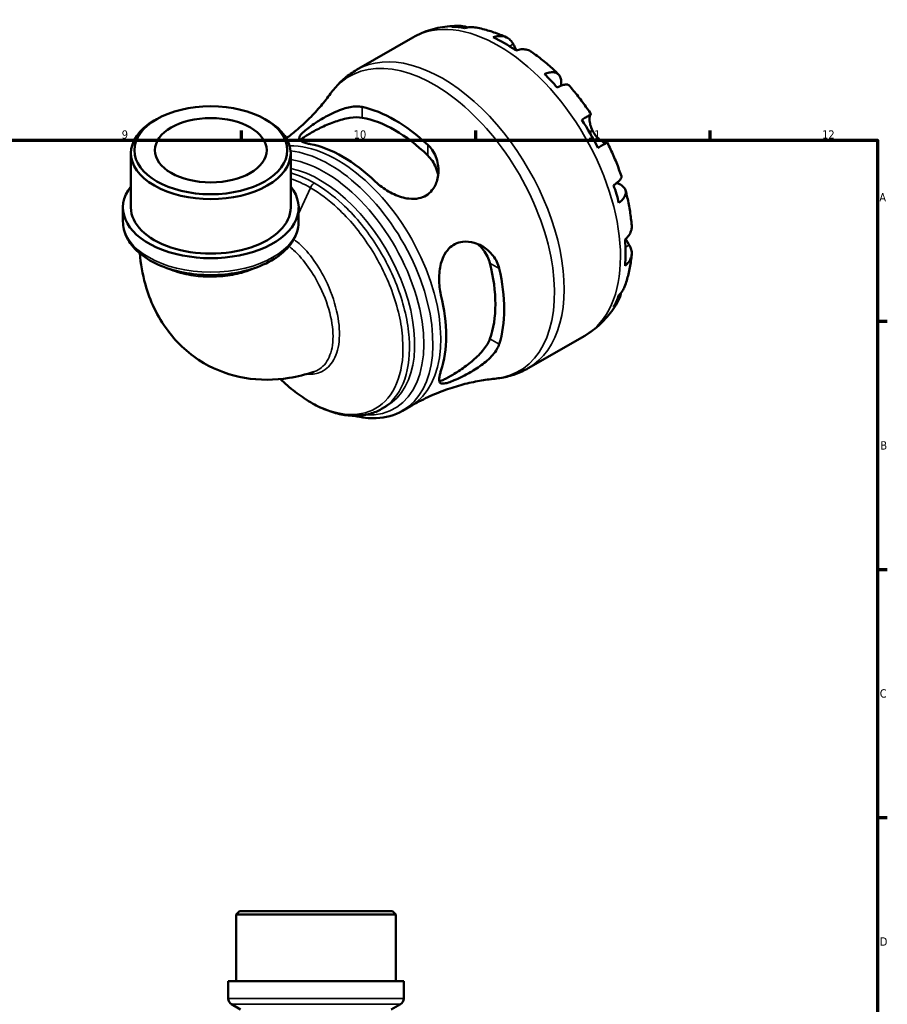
# Model space of a CAD drawing. Header units: millimetres. Extents: x 0 to 902, y 0 to 825.
# Tile 7 of 7: x 564 to 824, y 315 to 610. Entities that reach past the tile are written whole.
import ezdxf

# ---------------------------------------------------------------- set-up
doc = ezdxf.new("R2010")
doc.units = ezdxf.units.MM
for name, color, linetype, lineweight in [('Border (ISO)', 7, 'Continuous', 70), ('Visible (ISO)', 7, 'Continuous', 50), ('Visible Narrow (ISO)', 7, 'Continuous', 35)]:
    doc.layers.add(name, color=color, linetype=linetype, lineweight=lineweight)
doc.styles.add('Note Text (ISO)', font='tahoma.ttf')

# ---------------------------------------------------------------- blocks, each defined once
blk = doc.blocks.new('Borders Default Border')
at = {"layer": 'Border (ISO)'}
for p, q in [((630.75, 574), (630.75, 576.9)), ((700.83, 574), (700.83, 576.9)), ((770.92, 574), (770.92, 576.9)), ((821, 519.75), (823.9, 519.75)), ((821, 445.5), (823.9, 445.5)), ((821, 371.25), (823.9, 371.25))]:
    blk.add_line(p, q, dxfattribs=at)
at = {"layer": 'Border (ISO)', "flags": 128}
blk.add_lwpolyline([(20, 20), (20, 574), (821, 574), (821, 20), (20, 20)], dxfattribs=at)
at = {"layer": 'Border (ISO)', "color": 232, "true_color": 0xca0064, "char_height": 2.5, "attachment_point": 7, "style": 'Note Text (ISO)'}
for s, insert in [('9', (594.88, 574.35)), ('10', (664.29, 574.35)), ('11', (734.37, 574.4)), ('12', (804.46, 574.4)), ('A', (821.59, 555.62)), ('B', (821.89, 481.37)), ('C', (821.73, 407.08)), ('D', (821.73, 332.88))]:
    blk.add_mtext(s, dxfattribs=dict(at, insert=insert))

msp = doc.modelspace()

# ---------------------------------------------------------------- linework, layer by layer
at = {"layer": 'Visible (ISO)'}
for p, q in [((665.146, 594.994), (682.009, 604.705)), ((605.296, 580.225), (604.565, 579.801)), ((637.766, 580.225), (638.497, 579.801)), ((597.629, 553.779), (597.629, 570.106)), ((645.432, 553.779), (645.432, 570.106)), ((595.239, 549.601), (595.239, 553.779)), ((647.822, 549.601), (647.822, 553.779)), ((716.546, 505.736), (733.41, 515.447)), ((672.643, 493.529), (674.192, 494.42)), ((678.881, 492.961), (681.243, 494.321)), ((630.128, 343.241), (629.098, 342.211)), ((676.901, 342.211), (629.098, 342.211)), ((629.098, 322.241), (629.098, 342.211)), ((630.128, 343.241), (675.871, 343.241)), ((675.871, 343.241), (676.901, 342.211)), ((676.901, 322.241), (676.901, 342.211)), ((679.291, 322.241), (626.708, 322.241)), ((626.708, 317.131), (626.708, 322.241)), ((679.291, 317.131), (679.291, 322.241)), ((630.458, 313.776), (627.738, 315.347)), ((675.541, 313.776), (678.261, 315.347))]:
    msp.add_line(p, q, dxfattribs=at)
for centre, start, end in [((628.768, 317.131), 180, 240), ((677.231, 317.131), 300, 0)]:
    msp.add_arc(centre, 2.06, start, end, dxfattribs=at)
for centre, major_axis, ratio, start_param, end_param in [((709.424, 561.064), (-25.578, 44.417), 0.5780931, 5.8354042, 5.9494356), ((709.424, 561.064), (-25.578, 44.417), 0.5780931, 5.4049542, 5.5944875), ((709.424, 561.064), (-25.578, 44.417), 0.5780931, 5.0500061, 5.1640375), ((676.628, 542.178), (23.076, -40.072), 0.5780931, 2.0537201, 2.6625363), ((676.628, 542.178), (21.216, -36.843), 0.5780931, 2.0260561, 2.6902003), ((621.531, 570.106), (-23.901, 0), 0.5758617, 5.5016397, 10.2063236), ((709.424, 561.064), (-25.578, 44.417), 0.5780931, 4.619556, 4.8090893), ((661.037, 533.199), (-21.856, 37.954), 0.5780931, 5.1777261, 5.8217156), ((621.531, 553.779), (-26.292, 0), 0.5758617, 5.8534856, 9.8544776), ((709.424, 561.064), (-25.578, 44.417), 0.5780931, 4.2646079, 4.3786393), ((621.531, 553.779), (-23.901, 0), 0.5758617, 0, 3.1415927), ((709.424, 561.064), (-25.578, 44.417), 0.5780931, 3.8341579, 4.0236912), ((676.628, 542.178), (21.216, -36.843), 0.5780931, 0.4552598, 1.1194039), ((676.628, 542.178), (23.076, -40.072), 0.5780931, 0.4829238, 1.09174), ((661.037, 533.199), (-21.856, 37.954), 0.5780931, 3.6069298, 4.2509192), ((709.424, 561.064), (25.578, -44.417), 0.5780931, 0.3376171, 0.4516485)]:
    msp.add_ellipse(centre, major_axis=major_axis, ratio=ratio, start_param=start_param, end_param=end_param, dxfattribs=at)
for major_axis in [(22.872, 0), (16.731, 0)]:
    msp.add_ellipse((621.531, 570.948), major_axis=major_axis, ratio=0.5758617, dxfattribs=at)
for points, knots in [([(682.009, 604.705), (682.856, 605.193), (683.732, 605.631), (685.523, 606.403), (686.44, 606.737), (688.297, 607.298), (689.238, 607.525), (691.131, 607.876), (692.083, 608), (693.986, 608.151), (694.937, 608.177), (695.883, 608.158)], [5.49972085, 5.49972085, 5.49972085, 5.49972085, 5.56676099, 5.56676099, 5.63380113, 5.63380113, 5.70084126, 5.70084126, 5.7678814, 5.7678814, 5.83492154, 5.83492154, 5.83492154, 5.83492154]), ([(693.669, 607.873), (694.276, 608.045), (694.899, 608.136), (696.066, 608.175), (696.717, 608.123), (697.694, 607.914), (698.026, 607.819), (698.348, 607.707)], [0.23003486, 0.23003486, 0.23003486, 0.23003486, 0.44833783, 0.44833783, 0.67289568, 0.67289568, 0.78991665, 0.78991665, 0.78991665, 0.78991665]), ([(700.494, 607.718), (700.046, 607.793), (699.594, 607.817), (698.642, 607.773), (698.063, 607.678), (697.485, 607.503)], [6.57935547, 6.57935547, 6.57935547, 6.57935547, 6.75690579, 6.75690579, 6.97520876, 6.97520876, 6.97520876, 6.97520876]), ([(700.494, 607.718), (701.15, 607.607), (701.802, 607.477), (703.096, 607.179), (703.739, 607.012), (705.015, 606.643), (705.648, 606.441), (706.904, 606.006), (707.527, 605.771), (708.763, 605.273), (709.376, 605.008), (709.983, 604.729)], [5.94497245, 5.94497245, 5.94497245, 5.94497245, 5.99255162, 5.99255162, 6.04013079, 6.04013079, 6.08770996, 6.08770996, 6.13528912, 6.13528912, 6.18286829, 6.18286829, 6.18286829, 6.18286829]), ([(705.995, 604.754), (706.544, 604.94), (707.08, 605.053), (708.044, 605.145), (708.558, 605.129), (709.517, 604.938), (709.962, 604.764), (710.711, 604.327), (711.083, 604.023), (711.654, 603.361), (711.873, 603.029), (712.053, 602.683)], [0.2300371, 0.2300371, 0.2300371, 0.2300371, 0.4481544, 0.4481544, 0.6727436, 0.6727436, 0.8973328, 0.8973328, 1.1227327, 1.1227327, 1.2981486, 1.2981486, 1.2981486, 1.2981486]), ([(712.053, 602.683), (712.12, 602.555), (712.192, 602.417), (712.355, 602.112), (712.445, 601.944), (712.667, 601.54), (712.802, 601.301), (712.982, 600.992), (713.018, 600.931), (713.054, 600.869)], [-0.78516465, -0.78516465, -0.78516465, -0.78516465, -0.71674204, -0.71674204, -0.64259311, -0.64259311, -0.54817339, -0.54817339, -0.52513775, -0.52513775, -0.52513775, -0.52513775]), ([(717.464, 600.423), (717.375, 600.485), (717.285, 600.543), (716.821, 600.814), (716.375, 600.988), (715.416, 601.179), (714.903, 601.195), (713.939, 601.103), (713.403, 600.99), (712.854, 600.804)], [6.2608959, 6.2608959, 6.2608959, 6.2608959, 6.31513039, 6.31513039, 6.53971958, 6.53971958, 6.76430877, 6.76430877, 6.98242607, 6.98242607, 6.98242607, 6.98242607]), ([(717.464, 600.424), (718.036, 600.027), (718.602, 599.617), (719.724, 598.775), (720.279, 598.342), (721.378, 597.453), (721.922, 596.998), (722.997, 596.065), (723.529, 595.588), (724.58, 594.613), (725.1, 594.115), (725.613, 593.607)], [0.10215415, 0.10215415, 0.10215415, 0.10215415, 0.15041409, 0.15041409, 0.19867404, 0.19867404, 0.24693398, 0.24693398, 0.29519393, 0.29519393, 0.34345388, 0.34345388, 0.34345388, 0.34345388]), ([(657.352, 587.887), (657.761, 588.458), (658.194, 589.014), (659.106, 590.091), (659.585, 590.611), (660.587, 591.612), (661.11, 592.092), (662.197, 593.006), (662.762, 593.439), (663.927, 594.256), (664.529, 594.639), (665.146, 594.994)], [5.24313956, 5.24313956, 5.24313956, 5.24313956, 5.29445582, 5.29445582, 5.34577208, 5.34577208, 5.39708834, 5.39708834, 5.44840459, 5.44840459, 5.49972085, 5.49972085, 5.49972085, 5.49972085]), ([(721.363, 593.753), (721.884, 593.96), (722.379, 594.104), (723.243, 594.269), (723.689, 594.301), (724.487, 594.227), (724.839, 594.121), (725.4, 593.82), (725.66, 593.598), (726.061, 593.029), (726.202, 592.681), (726.362, 591.956), (726.395, 591.512), (726.35, 590.759), (726.316, 590.483), (726.267, 590.204)], [0.2300349, 0.2300349, 0.2300349, 0.2300349, 0.4483378, 0.4483378, 0.6728957, 0.6728957, 0.8974535, 0.8974535, 1.1226267, 1.1226267, 1.3478, 1.3478, 1.5738057, 1.5738057, 1.6947899, 1.6947899, 1.6947899, 1.6947899]), ([(728.661, 590.393), (728.58, 590.483), (728.467, 590.545), (728.15, 590.629), (727.893, 590.635), (727.26, 590.534), (726.884, 590.429), (726.122, 590.155), (725.672, 589.965), (725.179, 589.728)], [6.14481821, 6.14481821, 6.14481821, 6.14481821, 6.3077901, 6.3077901, 6.53234794, 6.53234794, 6.75690579, 6.75690579, 6.97520876, 6.97520876, 6.97520876, 6.97520876]), ([(728.661, 590.393), (729.143, 589.852), (729.618, 589.303), (730.554, 588.188), (731.015, 587.622), (731.922, 586.474), (732.368, 585.893), (733.246, 584.716), (733.677, 584.12), (734.523, 582.915), (734.938, 582.306), (735.345, 581.69)], [0.44157516, 0.44157516, 0.44157516, 0.44157516, 0.4894013, 0.4894013, 0.53722743, 0.53722743, 0.58505357, 0.58505357, 0.6328797, 0.6328797, 0.68070584, 0.68070584, 0.68070584, 0.68070584]), ([(657.352, 587.887), (656.506, 586.707), (655.56, 585.488), (653.465, 583.013), (652.315, 581.759), (649.819, 579.267), (648.473, 578.029), (646.114, 576.046), (645.152, 575.283), (644.158, 574.539)], [5.24313956, 5.24313956, 5.24313956, 5.24313956, 5.29445582, 5.29445582, 5.34577208, 5.34577208, 5.39708834, 5.39708834, 5.43024854, 5.43024854, 5.43024854, 5.43024854]), ([(651.236, 572.809), (651.227, 572.811), (651.218, 572.812), (650.651, 572.921), (650.16, 573.042), (648.94, 573.429), (648.404, 573.724), (647.921, 574.424), (647.958, 574.83), (648.537, 575.698), (648.914, 576.1), (649.857, 576.937), (650.362, 577.342), (651.579, 578.249), (652.287, 578.743), (654.116, 579.941), (655.265, 580.633), (658.018, 582.106), (659.654, 582.838), (662.606, 583.768), (663.949, 584.026), (665.759, 584.047), (666.315, 583.997), (666.828, 583.888)], [-3.8841418, -3.8841418, -3.8841418, -3.8841418, -3.8800695, -3.8800695, -3.6300511, -3.6300511, -3.1528344, -3.1528344, -2.6870541, -2.6870541, -2.3671762, -2.3671762, -2.108532, -2.108532, -1.8252568, -1.8252568, -1.4258803, -1.4258803, -0.8839262, -0.8839262, -0.4089083, -0.4089083, -0.179597, -0.179597, -0.179597, -0.179597]), ([(648.31, 573.905), (648.446, 574.069), (648.628, 574.247), (649.136, 574.665), (649.48, 574.913), (650.282, 575.439), (650.741, 575.718), (651.731, 576.288), (652.286, 576.593), (653.481, 577.217), (654.121, 577.536), (656.1, 578.469), (657.506, 579.058), (660.22, 580.01), (661.723, 580.422), (664.513, 580.851), (665.8, 580.863), (666.828, 580.681)], [2.8511799, 2.8511799, 2.8511799, 2.8511799, 3.0277054, 3.0277054, 3.2377284, 3.2377284, 3.4477515, 3.4477515, 3.6577745, 3.6577745, 3.8677976, 3.8677976, 4.2878437, 4.2878437, 4.749352, 4.749352, 5.2108602, 5.2108602, 5.2108602, 5.2108602]), ([(732.512, 580.069), (732.981, 580.339), (733.398, 580.579), (734.078, 580.969), (734.401, 581.155), (734.906, 581.443), (735.088, 581.547), (735.305, 581.67), (735.361, 581.7), (735.326, 581.677), (735.265, 581.641), (735.17, 581.585)], [0.2300371, 0.2300371, 0.2300371, 0.2300371, 0.4481544, 0.4481544, 0.6727436, 0.6727436, 0.8973328, 0.8973328, 1.1227327, 1.1227327, 1.2981486, 1.2981486, 1.2981486, 1.2981486]), ([(735.17, 581.585), (735.15, 581.573), (735.131, 581.557), (735.062, 581.481), (735.017, 581.395), (734.939, 581.147), (734.907, 580.982), (734.86, 580.494), (734.859, 580.14), (734.945, 579.256), (735.047, 578.718), (735.398, 577.582), (735.65, 576.994), (735.971, 576.439)], [-0.78090098, -0.78090098, -0.78090098, -0.78090098, -0.74249641, -0.74249641, -0.64168011, -0.64168011, -0.53308797, -0.53308797, -0.37727943, -0.37727943, -0.19250343, -0.19250343, 0, 0, 0, 0]), ([(735.971, 576.439), (736.16, 576.11), (736.372, 575.796), (736.842, 575.187), (737.102, 574.897), (737.716, 574.298), (738.069, 574.013), (738.719, 573.569), (739.01, 573.41), (739.429, 573.231), (739.578, 573.185), (739.812, 573.143), (739.9, 573.143), (739.966, 573.162)], [0, 0, 0, 0, 0.11375655, 0.11375655, 0.23538098, 0.23538098, 0.39430899, 0.39430899, 0.54630686, 0.54630686, 0.65204055, 0.65204055, 0.7489387, 0.7489387, 0.7489387, 0.7489387]), ([(686.429, 572.601), (686.549, 572.488), (686.665, 572.373), (687.272, 571.742), (687.703, 571.181), (688.906, 569.23), (689.409, 567.697), (689.744, 564.753), (689.643, 563.331), (688.953, 560.893), (688.442, 559.844), (687.221, 558.341), (686.625, 557.813), (685.293, 557.01), (684.584, 556.734), (682.856, 556.357), (681.835, 556.334), (679.317, 556.637), (677.82, 557.112), (674.903, 558.447), (673.48, 559.328), (671.732, 560.704), (671.268, 561.107), (670.837, 561.521)], [-3.9594814, -3.9594814, -3.9594814, -3.9594814, -3.9060555, -3.9060555, -3.6739937, -3.6739937, -3.1474223, -3.1474223, -2.6762554, -2.6762554, -2.2793674, -2.2793674, -2.0020046, -2.0020046, -1.7409589, -1.7409589, -1.4086107, -1.4086107, -0.9362447, -0.9362447, -0.4420832, -0.4420832, -0.2484768, -0.2484768, -0.2484768, -0.2484768]), ([(740.195, 573.29), (740.194, 573.29), (740.14, 573.26), (739.938, 573.146), (739.756, 573.043), (739.251, 572.754), (738.928, 572.569), (738.248, 572.178), (737.831, 571.939), (737.362, 571.669)], [6.1219887, 6.1219887, 6.1219887, 6.1219887, 6.31513039, 6.31513039, 6.53971958, 6.53971958, 6.76430877, 6.76430877, 6.98242607, 6.98242607, 6.98242607, 6.98242607]), ([(740.195, 573.29), (740.525, 572.629), (740.845, 571.965), (741.466, 570.629), (741.766, 569.958), (742.347, 568.609), (742.628, 567.932), (743.168, 566.572), (743.428, 565.89), (743.926, 564.521), (744.165, 563.835), (744.392, 563.147)], [0.89009478, 0.89009478, 0.89009478, 0.89009478, 0.93792256, 0.93792256, 0.98575034, 0.98575034, 1.03357813, 1.03357813, 1.08140591, 1.08140591, 1.12923369, 1.12923369, 1.12923369, 1.12923369]), ([(686.429, 569.393), (687.457, 568.391), (688.317, 567.143), (689.205, 565.008), (689.43, 564.179), (689.551, 563.365)], [-1.76310877, -1.76310877, -1.76310877, -1.76310877, -1.30160049, -1.30160049, -1.02653094, -1.02653094, -1.02653094, -1.02653094]), ([(742.063, 560.484), (742.516, 560.79), (742.907, 561.084), (743.526, 561.603), (743.807, 561.874), (744.213, 562.368), (744.338, 562.591), (744.426, 562.904), (744.429, 563.032), (744.392, 563.147)], [0.23003486, 0.23003486, 0.23003486, 0.23003486, 0.44833783, 0.44833783, 0.67289568, 0.67289568, 0.89745353, 0.89745353, 1.0611692, 1.0611692, 1.0611692, 1.0611692]), ([(742.996, 561.164), (743.279, 561.063), (743.551, 560.949), (744.238, 560.608), (744.604, 560.359), (745.15, 559.862), (745.38, 559.568), (745.67, 558.94), (745.731, 558.606), (745.709, 557.974), (745.624, 557.618), (745.287, 556.893), (745.034, 556.525), (744.457, 555.862), (744.085, 555.508), (743.644, 555.161)], [5.5033678, 5.5033678, 5.5033678, 5.5033678, 5.6314379, 5.6314379, 5.8574437, 5.8574437, 6.0826169, 6.0826169, 6.3077901, 6.3077901, 6.5323479, 6.5323479, 6.7569058, 6.7569058, 6.9752088, 6.9752088, 6.9752088, 6.9752088]), ([(745.653, 558.899), (745.836, 558.201), (746.008, 557.501), (746.328, 556.103), (746.475, 555.404), (746.746, 554.005), (746.869, 553.306), (747.09, 551.91), (747.188, 551.212), (747.358, 549.819), (747.43, 549.124), (747.489, 548.43)], [1.22732598, 1.22732598, 1.22732598, 1.22732598, 1.27558312, 1.27558312, 1.32384026, 1.32384026, 1.3720974, 1.3720974, 1.42035454, 1.42035454, 1.46861168, 1.46861168, 1.46861168, 1.46861168]), ([(595.239, 549.601), (595.239, 547.976), (595.64, 546.357), (597.186, 543.239), (598.377, 541.754), (601.494, 538.999), (603.481, 537.759), (608.003, 535.716), (610.548, 534.921), (615.901, 533.859), (618.706, 533.588), (624.311, 533.586), (627.109, 533.852), (632.44, 534.902), (634.972, 535.687), (639.531, 537.727), (641.555, 538.986), (644.837, 541.891), (646.109, 543.537), (647.503, 546.697), (647.822, 548.147), (647.822, 549.601)], [2.3561945, 2.3561945, 2.3561945, 2.3561945, 2.6342565, 2.6342565, 2.9337162, 2.9337162, 3.2616534, 3.2616534, 3.595034, 3.595034, 3.9263001, 3.9263001, 4.2565187, 4.2565187, 4.5877703, 4.5877703, 4.9211355, 4.9211355, 5.2490284, 5.2490284, 5.4977871, 5.4977871, 5.4977871, 5.4977871]), ([(745.504, 544.252), (745.941, 544.633), (746.308, 545.039), (746.871, 545.824), (747.115, 546.276), (747.431, 547.198), (747.504, 547.669), (747.503, 548.208), (747.498, 548.318), (747.488, 548.43)], [0.23003714, 0.23003714, 0.23003714, 0.23003714, 0.44815444, 0.44815444, 0.67274363, 0.67274363, 0.89733283, 0.89733283, 0.95341572, 0.95341572, 0.95341572, 0.95341572]), ([(690.414, 527.613), (690.411, 527.625), (690.408, 527.638), (690.22, 528.406), (690.08, 529.198), (689.809, 531.561), (689.798, 533.182), (690.168, 536.288), (690.541, 537.784), (691.585, 540.014), (692.124, 540.83), (693.322, 542.061), (693.927, 542.509), (695.322, 543.219), (696.104, 543.447), (698.057, 543.683), (699.231, 543.56), (701.883, 542.797), (703.333, 541.987), (705.614, 539.975), (706.507, 538.826), (707.428, 536.892), (707.662, 536.231), (707.823, 535.545)], [-3.8841418, -3.8841418, -3.8841418, -3.8841418, -3.8800695, -3.8800695, -3.6300511, -3.6300511, -3.1528344, -3.1528344, -2.6870541, -2.6870541, -2.3671762, -2.3671762, -2.108532, -2.108532, -1.8252568, -1.8252568, -1.4258803, -1.4258803, -0.8839262, -0.8839262, -0.4089083, -0.4089083, -0.179597, -0.179597, -0.179597, -0.179597]), ([(701.363, 542.886), (702.016, 542.369), (702.629, 541.754), (704.042, 539.906), (704.694, 538.536), (705.049, 537.143)], [4.47143865, 4.47143865, 4.47143865, 4.47143865, 4.74935196, 4.74935196, 5.21086025, 5.21086025, 5.21086025, 5.21086025]), ([(746.755, 542.579), (746.964, 542.252), (747.14, 541.898), (747.426, 541.075), (747.502, 540.603), (747.504, 539.739), (747.431, 539.268), (747.115, 538.346), (746.871, 537.894), (746.308, 537.109), (745.941, 536.702), (745.504, 536.321)], [5.9143146, 5.9143146, 5.9143146, 5.9143146, 6.0897305, 6.0897305, 6.3151304, 6.3151304, 6.5397196, 6.5397196, 6.7643088, 6.7643088, 6.9824261, 6.9824261, 6.9824261, 6.9824261]), ([(745.662, 544.393), (745.77, 544.199), (745.877, 544.013), (746.122, 543.597), (746.256, 543.376), (746.513, 542.961), (746.633, 542.769), (746.747, 542.591), (746.751, 542.585), (746.755, 542.579)], [-2.85672969, -2.85672969, -2.85672969, -2.85672969, -2.78540812, -2.78540812, -2.69094331, -2.69094331, -2.59427293, -2.59427293, -2.59108226, -2.59108226, -2.59108226, -2.59108226]), ([(600.254, 540.105), (600.534, 536.998), (601.073, 533.891), (603.296, 525.983), (605.474, 521.188), (611.55, 513.109), (615.213, 509.747), (623.216, 505.05), (627.405, 503.558), (636.142, 502.03), (640.667, 502.105), (647.481, 503.196), (649.944, 503.819), (652.32, 504.608)], [3.2404233, 3.2404233, 3.2404233, 3.2404233, 3.4142758, 3.4142758, 3.6869295, 3.6869295, 3.9241439, 3.9241439, 4.1364769, 4.1364769, 4.3672392, 4.3672392, 4.5048906, 4.5048906, 4.5048906, 4.5048906]), ([(747.486, 539.791), (747.425, 539.125), (747.349, 538.461), (747.165, 537.141), (747.057, 536.484), (746.809, 535.178), (746.668, 534.528), (746.353, 533.239), (746.178, 532.598), (745.791, 531.327), (745.58, 530.697), (745.35, 530.073)], [1.67115243, 1.67115243, 1.67115243, 1.67115243, 1.71873148, 1.71873148, 1.76631053, 1.76631053, 1.81388958, 1.81388958, 1.86146863, 1.86146863, 1.90904768, 1.90904768, 1.90904768, 1.90904768]), ([(744.272, 528.221), (744.208, 527.873), (744.121, 527.523), (743.807, 526.56), (743.526, 525.972), (742.907, 524.983), (742.516, 524.491), (742.063, 524.052)], [6.41028672, 6.41028672, 6.41028672, 6.41028672, 6.53234794, 6.53234794, 6.75690579, 6.75690579, 6.97520876, 6.97520876, 6.97520876, 6.97520876]), ([(743.644, 527.554), (744.085, 527.966), (744.457, 528.419), (744.978, 529.226), (745.188, 529.639), (745.349, 530.073)], [0.23003486, 0.23003486, 0.23003486, 0.23003486, 0.44833783, 0.44833783, 0.62985271, 0.62985271, 0.62985271, 0.62985271]), ([(743.439, 525.858), (742.98, 525.019), (742.479, 524.198), (741.389, 522.605), (740.801, 521.833), (739.538, 520.35), (738.864, 519.64), (737.434, 518.296), (736.678, 517.662), (735.094, 516.484), (734.266, 515.941), (733.41, 515.447)], [2.01902344, 2.01902344, 2.01902344, 2.01902344, 2.0868444, 2.0868444, 2.15466535, 2.15466535, 2.2224863, 2.2224863, 2.29030725, 2.29030725, 2.3581282, 2.3581282, 2.3581282, 2.3581282]), ([(707.823, 512.883), (707.785, 512.766), (707.744, 512.649), (707.5, 512.02), (707.23, 511.505), (706.139, 509.832), (705.062, 508.7), (702.678, 506.703), (701.394, 505.812), (698.936, 504.314), (697.771, 503.68), (695.857, 502.732), (695.101, 502.385), (693.739, 501.812), (693.144, 501.588), (691.953, 501.214), (691.421, 501.107), (690.424, 501.106), (690.086, 501.322), (689.783, 502.201), (689.834, 502.888), (690.154, 504.149), (690.271, 504.535), (690.414, 504.951)], [-3.9594814, -3.9594814, -3.9594814, -3.9594814, -3.9060555, -3.9060555, -3.6739937, -3.6739937, -3.1474223, -3.1474223, -2.6762554, -2.6762554, -2.2793674, -2.2793674, -2.0020046, -2.0020046, -1.7409589, -1.7409589, -1.4086107, -1.4086107, -0.9362447, -0.9362447, -0.4420832, -0.4420832, -0.2484768, -0.2484768, -0.2484768, -0.2484768]), ([(705.049, 514.481), (704.694, 513.496), (704.042, 512.384), (702.279, 510.178), (701.171, 509.081), (698.99, 507.205), (697.778, 506.281), (695.979, 505.035), (695.383, 504.641), (694.244, 503.92), (693.702, 503.592), (693.207, 503.307), (692.712, 503.022), (692.24, 502.766), (691.381, 502.337), (690.994, 502.164), (690.374, 501.937), (690.126, 501.869), (689.914, 501.835)], [-1.7631088, -1.7631088, -1.7631088, -1.7631088, -1.3016005, -1.3016005, -0.8400922, -0.8400922, -0.4200461, -0.4200461, -0.2100231, -0.2100231, 0, 0, 0, 0.2100231, 0.2100231, 0.4200461, 0.4200461, 0.5979967, 0.5979967, 0.5979967, 0.5979967]), ([(716.546, 505.736), (715.929, 505.381), (715.296, 505.053), (714.005, 504.454), (713.346, 504.184), (712.01, 503.702), (711.332, 503.491), (709.964, 503.126), (709.274, 502.973), (707.885, 502.725), (707.187, 502.63), (706.487, 502.562)], [2.3581282, 2.3581282, 2.3581282, 2.3581282, 2.40944446, 2.40944446, 2.46076071, 2.46076071, 2.51207697, 2.51207697, 2.56339323, 2.56339323, 2.61470949, 2.61470949, 2.61470949, 2.61470949]), ([(672.643, 493.529), (671.568, 492.909), (670.415, 492.426), (667.974, 491.74), (666.686, 491.542), (663.985, 491.433), (662.569, 491.533), (659.641, 492.038), (658.127, 492.454), (655.052, 493.593), (653.492, 494.322), (650.378, 496.069), (648.825, 497.088), (645.771, 499.386), (644.27, 500.663), (642.672, 502.187), (642.532, 502.322), (642.392, 502.458)], [3.9289355, 3.9289355, 3.9289355, 3.9289355, 4.074461, 4.074461, 4.2225458, 4.2225458, 4.3765666, 4.3765666, 4.5363881, 4.5363881, 4.6995585, 4.6995585, 4.8638586, 4.8638586, 5.0281371, 5.0281371, 5.0439674, 5.0439674, 5.0439674, 5.0439674]), ([(681.243, 494.321), (682.944, 495.3), (684.688, 496.203), (688.208, 497.834), (689.983, 498.561), (693.504, 499.831), (695.25, 500.374), (698.659, 501.282), (700.321, 501.647), (703.512, 502.217), (705.042, 502.423), (706.487, 502.562)], [2.3581282, 2.3581282, 2.3581282, 2.3581282, 2.40944446, 2.40944446, 2.46076071, 2.46076071, 2.51207697, 2.51207697, 2.56339323, 2.56339323, 2.61470949, 2.61470949, 2.61470949, 2.61470949]), ([(678.881, 492.961), (676.537, 491.611), (673.851, 490.869), (668.908, 490.666), (666.72, 490.915), (664.498, 491.474)], [2.3581282, 2.3581282, 2.3581282, 2.3581282, 2.65134297, 2.65134297, 2.86819351, 2.86819351, 2.86819351, 2.86819351])]:
    msp.add_open_spline(points, degree=3, knots=knots, dxfattribs=at)
at = {"layer": 'Visible Narrow (ISO)'}
for p, q in [((712.053, 602.683), (710.953, 602.05)), ((666.828, 580.681), (666.828, 583.888)), ((735.17, 581.585), (732.519, 580.058)), ((686.429, 572.601), (686.429, 569.393)), ((651.326, 559.734), (647.822, 551.962)), ((746.755, 542.579), (745.636, 541.935)), ((705.049, 537.143), (707.823, 535.545)), ((707.823, 512.883), (705.049, 514.481)), ((627.031, 317.131), (678.967, 317.131)), ((677.95, 315.347), (628.049, 315.347))]:
    msp.add_line(p, q, dxfattribs=at)
for centre, major_axis, ratio, start_param, end_param in [((707.709, 560.076), (-25.7, 44.629), 0.5780931, 3.1415927, 6.2831853), ((690.846, 550.365), (25.7, -44.629), 0.5780931, 0, 3.1415927), ((688.39, 548.951), (-25.399, 44.106), 0.5780931, 2.8850114, 6.5397666), ((659.398, 532.256), (-21.845, 37.935), 0.5780931, 3.1415927, 5.978227), ((657.036, 530.895), (21.845, -37.935), 0.5780931, 0, 2.7433419), ((655.591, 530.063), (20.946, -36.373), 0.5780931, 5.9230774, 8.9906682), ((654.146, 529.231), (20.046, -34.811), 0.5780931, 0, 2.6699267), ((652.517, 559.45), (-1.028, -1.785), 0.5780931, 3.9250571, 4.882376), ((621.531, 549.601), (26.292, 0), 0.5758617, 3.1415927, 6.2831853)]:
    msp.add_ellipse(centre, major_axis=major_axis, ratio=ratio, start_param=start_param, end_param=end_param, dxfattribs=at)
for points in [[(652.517, 561.134), (650.129, 562.509), (647.743, 563.532), (645.433, 564.177)], [(645.433, 562.391), (647.367, 561.764), (649.346, 560.874), (651.326, 559.734)]]:
    msp.add_open_spline(points, degree=3, dxfattribs=at)
for points, knots in [([(672.643, 493.529), (673.011, 493.741), (673.369, 493.97), (676.326, 496.069), (678.327, 498.902), (680.758, 506.001), (681.211, 510.239), (680.534, 519.554), (679.375, 524.639), (675.759, 534.344), (673.412, 538.964), (667.754, 547.595), (664.42, 551.58), (658.167, 557.392), (655.342, 559.508), (652.517, 561.134)], [-3.9289355, -3.9289355, -3.9289355, -3.9289355, -3.8740667, -3.8740667, -3.4614961, -3.4614961, -3.0555108, -3.0555108, -2.6421632, -2.6421632, -2.2608445, -2.2608445, -1.8691123, -1.8691123, -1.5707963, -1.5707963, -1.5707963, -1.5707963]), ([(651.326, 559.734), (654.09, 558.142), (656.853, 556.068), (662.959, 550.37), (666.209, 546.463), (671.716, 538.014), (673.995, 533.494), (677.501, 524.013), (678.619, 519.05), (679.259, 509.966), (678.808, 505.835), (676.425, 498.919), (674.47, 496.161), (669.413, 492.581), (666.33, 491.733), (659.212, 492.043), (655.118, 493.391), (648.108, 497.518), (645.19, 499.78), (642.42, 502.462)], [1.5707963, 1.5707963, 1.5707963, 1.5707963, 1.8691123, 1.8691123, 2.2608445, 2.2608445, 2.6421632, 2.6421632, 3.0555108, 3.0555108, 3.4614961, 3.4614961, 3.8740667, 3.8740667, 4.2806071, 4.2806071, 4.7235618, 4.7235618, 5.040578, 5.040578, 5.040578, 5.040578]), ([(644.948, 542.23), (645.404, 541.871), (645.856, 541.485), (647.876, 539.624), (649.365, 537.874), (652.052, 534.072), (653.253, 532.021), (655.685, 527.026), (656.755, 524.034), (658.009, 518.425), (658.23, 515.796), (657.823, 511.247), (657.232, 509.303), (655.351, 506.322), (654.085, 505.26), (652.482, 504.664), (652.401, 504.635), (652.32, 504.608)], [-3.0000014, -3.0000014, -3.0000014, -3.0000014, -2.9107988, -2.9107988, -2.5954076, -2.5954076, -2.2811015, -2.2811015, -1.8480459, -1.8480459, -1.4354833, -1.4354833, -1.0417455, -1.0417455, -0.660285, -0.660285, -0.64016, -0.64016, -0.64016, -0.64016]), ([(650.086, 503.925), (651.506, 503.793), (652.84, 503.952), (655.639, 504.997), (656.986, 506.119), (659.009, 509.265), (659.662, 511.316), (660.176, 516.111), (659.998, 518.88), (658.823, 524.778), (657.788, 527.919), (655.41, 533.139), (654.23, 535.276), (651.563, 539.226), (650.072, 541.037), (647.789, 543.181), (647.087, 543.764), (646.373, 544.282)], [0.378014, 0.378014, 0.378014, 0.378014, 0.660285, 0.660285, 1.0417455, 1.0417455, 1.4354833, 1.4354833, 1.8480459, 1.8480459, 2.2811015, 2.2811015, 2.5954076, 2.5954076, 2.9107988, 2.9107988, 3.0450208, 3.0450208, 3.0450208, 3.0450208]), ([(607.496, 536.012), (608.147, 535.689), (608.834, 535.388), (611.412, 534.393), (613.448, 533.848), (616.54, 533.337), (617.502, 533.219), (619.441, 533.058), (620.418, 533.016), (622.638, 533.008), (623.898, 533.066), (627.074, 533.378), (628.949, 533.718), (631.785, 534.489), (632.821, 534.833), (634.412, 535.47), (635.001, 535.732), (635.564, 536.011)], [0.1753147, 0.1753147, 0.1753147, 0.1753147, 0.4560641, 0.4560641, 1.1857666, 1.1857666, 1.5050087, 1.5050087, 1.8242453, 1.8242453, 2.234709, 2.234709, 2.8731996, 2.8731996, 3.2608479, 3.2608479, 3.5039895, 3.5039895, 3.5039895, 3.5039895])]:
    msp.add_open_spline(points, degree=3, knots=knots, dxfattribs=at)

# ---------------------------------------------------------------- block references
msp.add_blockref('Borders Default Border', (0, 0))

doc.saveas('drawing.dxf')
